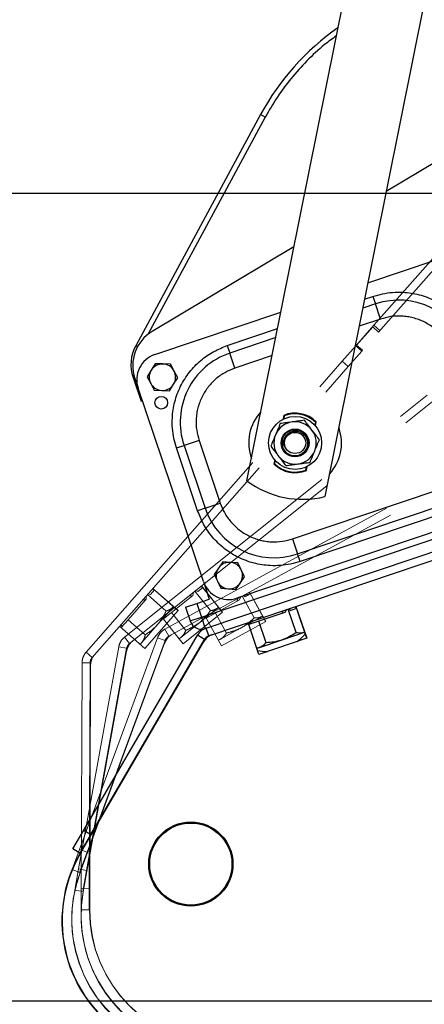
# Model space of a CAD drawing. Header units: inches. Extents: x 0.1 to 16.9, y 0.1 to 10.9.
# Tile 223 of 235: x 6.061 to 6.461, y 5.335 to 6.31. Entities that reach past the tile are written whole.
import ezdxf

# ---------------------------------------------------------------- set-up
doc = ezdxf.new("R2010")
doc.units = ezdxf.units.IN
doc.header["$MEASUREMENT"] = 0
doc.linetypes.add('PHANTOM', pattern=[0.5, 0.25, -0.05, 0.05, -0.05, 0.05, -0.05])
doc.layers.add('FORMAT', color=7, linetype='Continuous')
doc.styles.add('SLDTEXTSTYLE0', font='TXT', dxfattribs={"width": 0.75})
doc.dimstyles.new('SLDDIMSTYLE4', dxfattribs={"dimtxt": 0.125, "dimasz": 0.13, "dimexe": 0, "dimexo": 0.0625, "dimgap": 0.03125, "dimtad": 0, "dimtih": 1, "dimtoh": 1, "dimdec": 0, "dimlfac": 15, "dimrnd": 1e-09, "dimzin": 12, "dimdsep": 46, "dimtxsty": 'SLDTEXTSTYLE0', "dimsah": 1, "dimcen": 0.09, "dimadec": 0, "dimazin": 3, "dimtfac": 1, "dimtdec": 0, "dimtofl": 0, "dimtmove": 0, "dimatfit": 3, "dimfxl": 0, "dimfrac": 2, "dimtolj": 1, "dimtzin": 12, "dimarcsym": 0})
doc.dimstyles.new('SLDDIMSTYLE6', dxfattribs={"dimtxt": 0.125, "dimasz": 0.13, "dimexe": 0, "dimexo": 0.0625, "dimgap": 0.03125, "dimtad": 0, "dimtih": 1, "dimtoh": 1, "dimdec": 0, "dimlfac": 15, "dimrnd": 1e-09, "dimzin": 12, "dimdsep": 46, "dimtxsty": 'SLDTEXTSTYLE0', "dimsah": 1, "dimcen": 0.09, "dimadec": 0, "dimazin": 3, "dimtfac": 1, "dimtdec": 3, "dimtofl": 0, "dimtmove": 0, "dimatfit": 3, "dimfxl": 0, "dimfrac": 2, "dimtolj": 1, "dimtzin": 12, "dimarcsym": 0})

# ---------------------------------------------------------------- blocks, each defined once
blk = doc.blocks.new('_D_22')
at = {"layer": 'FORMAT'}
for p, q in [((9.09103, 9.13711), (4.71536, 9.13711)), ((4.84036, 9.13711), (4.84036, 7.1438)), ((4.65564, 7.11841), (4.61755, 7.11841)), ((4.61755, 7.11841), (4.61755, 6.91997)), ((5.02508, 7.11841), (5.06317, 7.11841)), ((5.06317, 7.11841), (5.06317, 6.91997)), ((4.61755, 6.91997), (4.65564, 6.91997)), ((5.06317, 6.91997), (5.02508, 6.91997)), ((4.84036, 2.97379), (4.84036, 6.73295)), ((7.472, 2.97379), (4.71536, 2.97379))]:
    blk.add_line(p, q, dxfattribs=at)
for points in [[(4.84036, 9.13711), (4.82036, 9.00711), (4.86036, 9.00711)], [(4.84036, 2.97379), (4.86036, 3.10379), (4.82036, 3.10379)]]:
    blk.add_solid(points, dxfattribs=at)
at = {"layer": 'FORMAT', "char_height": 0.125, "attachment_point": 1, "style": 'SLDTEXTSTYLE0'}
for s, insert in [('2348', (4.65564, 7.0811)), ('92', (4.748, 6.89408))]:
    blk.add_mtext(s, dxfattribs=dict(at, insert=insert))
blk = doc.blocks.new('_D_23')
at = {"layer": 'FORMAT'}
for p, q in [((6.46886, 6.3473), (5.12137, 6.3473)), ((5.24637, 6.3473), (5.24637, 5.16805)), ((5.06165, 5.14266), (5.02356, 5.14266)), ((5.02356, 5.14266), (5.02356, 4.94422)), ((5.43109, 5.14266), (5.46918, 5.14266)), ((5.46918, 5.14266), (5.46918, 4.94422)), ((5.02356, 4.94422), (5.06165, 4.94422)), ((5.46918, 4.94422), (5.43109, 4.94422)), ((5.24637, 2.97379), (5.24637, 4.7572)), ((7.472, 2.97379), (5.12137, 2.97379))]:
    blk.add_line(p, q, dxfattribs=at)
for points in [[(5.24637, 6.3473), (5.22637, 6.2173), (5.26637, 6.2173)], [(5.24637, 2.97379), (5.26637, 3.10379), (5.22637, 3.10379)]]:
    blk.add_solid(points, dxfattribs=at)
at = {"layer": 'FORMAT', "char_height": 0.125, "attachment_point": 1, "style": 'SLDTEXTSTYLE0'}
for s, insert in [('1285', (5.06165, 5.10535)), ('51', (5.15401, 4.91833))]:
    blk.add_mtext(s, dxfattribs=dict(at, insert=insert))

msp = doc.modelspace()

# ---------------------------------------------------------------- linework, layer by layer
at = {"color": 7, "linetype": 'Continuous', "lineweight": 25}
for p, q in [((6.28583, 5.8535), (6.45622, 6.70204)), ((6.53342, 6.68654), (6.36303, 5.838)), ((6.29944, 6.21639), (6.17578, 5.98731)), ((6.30406, 6.2139), (6.18783, 5.99857)), ((6.30406, 6.2139), (6.29944, 6.21639)), ((6.47519, 6.17092), (6.42369, 6.1401)), ((6.33241, 6.08547), (6.19193, 6.0014)), ((6.40555, 6.04975), (6.47313, 6.07255)), ((6.41312, 6.02876), (6.40047, 6.02449)), ((6.40226, 6.0334), (6.4106, 6.03622)), ((6.4106, 6.03622), (6.41312, 6.02876)), ((6.41816, 6.01383), (6.41312, 6.02876)), ((6.1946, 5.97857), (6.3194, 6.02068)), ((6.41816, 6.01383), (6.39689, 6.00666)), ((6.26636, 5.98755), (6.31611, 6.00433)), ((6.31432, 5.99542), (6.26888, 5.98009)), ((6.17753, 5.98637), (6.17578, 5.98731)), ((6.26636, 5.98755), (6.26888, 5.98009)), ((6.27391, 5.96516), (6.26888, 5.98009)), ((6.19502, 5.96956), (6.19101, 5.96313)), ((6.20259, 5.9693), (6.19502, 5.96956)), ((6.21017, 5.96905), (6.20259, 5.9693)), ((6.21373, 5.96236), (6.21017, 5.96905)), ((6.31074, 5.97759), (6.27391, 5.96516)), ((6.19101, 5.96313), (6.18701, 5.95669)), ((6.2173, 5.95567), (6.21373, 5.96236)), ((6.17439, 5.95645), (6.17312, 5.95602)), ((6.17312, 5.95602), (6.18107, 5.93245)), ((6.17484, 5.95503), (6.17812, 5.94531)), ((6.18701, 5.95669), (6.19057, 5.95001)), ((6.19057, 5.95001), (6.19414, 5.94332)), ((6.20928, 5.94281), (6.21329, 5.94924)), ((6.21329, 5.94924), (6.2173, 5.95567)), ((6.24274, 5.75381), (6.17812, 5.94531)), ((6.19414, 5.94332), (6.20171, 5.94307)), ((6.20171, 5.94307), (6.20928, 5.94281)), ((6.18107, 5.93245), (6.18232, 5.93287)), ((6.32228, 5.9184), (6.32148, 5.91442)), ((6.32213, 5.91762), (6.32286, 5.91792)), ((6.32286, 5.91792), (6.32223, 5.91478)), ((6.35374, 5.91172), (6.35311, 5.90858)), ((6.35365, 5.90796), (6.35445, 5.91194)), ((6.35374, 5.91172), (6.35429, 5.91116)), ((6.37679, 5.90654), (6.37705, 5.90578)), ((6.23849, 5.89365), (6.22357, 5.88862)), ((6.23849, 5.89365), (6.25947, 5.83148)), ((6.21611, 5.8861), (6.22357, 5.88862)), ((6.23708, 5.82393), (6.21611, 5.8861)), ((6.22357, 5.88862), (6.24454, 5.82645)), ((6.32327, 5.88257), (6.32294, 5.88358)), ((6.24079, 5.71853), (6.69838, 5.87294)), ((6.31341, 5.87424), (6.31262, 5.87026)), ((6.31333, 5.87047), (6.31396, 5.87361)), ((6.31333, 5.87047), (6.31277, 5.87103)), ((6.33981, 5.86224), (6.33959, 5.86287)), ((6.34421, 5.86427), (6.34484, 5.86741)), ((6.34494, 5.86458), (6.34421, 5.86427)), ((6.34478, 5.8638), (6.34558, 5.86778)), ((6.33098, 5.79605), (6.47522, 5.84472)), ((6.24454, 5.82645), (6.23708, 5.82393)), ((6.24454, 5.82645), (6.25947, 5.83148)), ((6.2455, 5.70766), (6.60912, 5.83035)), ((6.24806, 5.70008), (6.61168, 5.82277)), ((6.55453, 5.83132), (6.276, 5.73734)), ((6.33601, 5.78113), (6.48025, 5.8298)), ((6.48277, 5.82234), (6.33853, 5.77367)), ((6.33098, 5.79605), (6.33601, 5.78113)), ((6.33853, 5.77367), (6.33601, 5.78113)), ((6.25762, 5.76714), (6.25334, 5.76089)), ((6.2619, 5.77339), (6.25762, 5.76714)), ((6.26946, 5.7728), (6.2619, 5.77339)), ((6.27701, 5.77222), (6.26946, 5.7728)), ((6.28028, 5.76538), (6.27701, 5.77222)), ((6.28355, 5.75855), (6.28028, 5.76538)), ((6.25334, 5.76089), (6.25661, 5.75405)), ((6.25661, 5.75405), (6.25988, 5.74722)), ((6.27927, 5.7523), (6.28355, 5.75855)), ((6.24274, 5.75381), (6.24861, 5.73641)), ((6.25988, 5.74722), (6.26743, 5.74663)), ((6.26743, 5.74663), (6.27499, 5.74605)), ((6.27499, 5.74605), (6.27927, 5.7523)), ((6.23618, 5.73221), (6.24861, 5.73641)), ((6.22499, 5.72843), (6.23618, 5.73221)), ((6.22499, 5.72843), (6.2296, 5.71476)), ((6.23618, 5.73221), (6.24079, 5.71853)), ((6.32486, 5.72599), (6.32325, 5.72325)), ((6.33445, 5.7032), (6.32657, 5.72657)), ((6.32739, 5.72684), (6.32916, 5.72524)), ((6.33496, 5.7272), (6.32916, 5.72524)), ((6.33459, 5.72708), (6.33393, 5.72905)), ((6.33429, 5.72917), (6.34493, 5.69764)), ((6.33441, 5.72921), (6.34506, 5.69768)), ((6.33451, 5.7276), (6.33443, 5.72757)), ((6.33468, 5.72711), (6.33451, 5.7276)), ((6.2296, 5.71476), (6.24079, 5.71853)), ((6.24079, 5.71853), (6.24457, 5.70734)), ((6.32325, 5.72325), (6.29761, 5.7146)), ((6.24457, 5.70734), (6.2455, 5.70766)), ((6.24806, 5.70008), (6.2455, 5.70766)), ((6.29769, 5.68169), (6.28704, 5.71323)), ((6.29761, 5.7146), (6.28771, 5.71126)), ((6.30483, 5.6932), (6.29761, 5.7146)), ((6.12433, 5.50744), (6.23679, 5.70055)), ((6.13125, 5.50341), (6.2437, 5.69652)), ((6.2437, 5.69652), (6.23679, 5.70055)), ((6.24672, 5.69857), (6.24661, 5.69849)), ((6.34506, 5.69768), (6.29769, 5.68169)), ((6.32041, 5.69591), (6.29793, 5.68832)), ((6.34237, 5.70331), (6.32041, 5.69591)), ((6.34294, 5.70356), (6.34237, 5.70331)), ((6.34295, 5.70351), (6.34237, 5.70331)), ((6.34295, 5.70351), (6.34353, 5.70178)), ((6.12086, 5.48468), (6.2427, 5.69393)), ((6.12086, 5.48468), (6.2427, 5.69393)), ((6.12097, 5.48477), (6.24281, 5.69401)), ((6.24281, 5.69401), (6.2427, 5.69393)), ((6.29793, 5.68832), (6.2957, 5.68757)), ((6.11356, 5.48894), (6.12433, 5.50744)), ((6.13125, 5.50341), (6.12048, 5.48492)), ((6.12433, 5.50744), (6.13125, 5.50341)), ((6.12048, 5.48492), (6.11356, 5.48894)), ((6.12086, 5.48468), (6.12097, 5.48477))]:
    msp.add_line(p, q, dxfattribs=at)
at = {"color": 7, "linetype": 'Continuous'}
for p, q in [((5.697, 6.13837), (12.097, 6.13837)), ((5.697, 5.33837), (12.097, 5.33837))]:
    msp.add_line(p, q, dxfattribs=at)
at = {"color": 7, "linetype": 'PHANTOM', "lineweight": 18}
for p, q in [((6.4116, 6.00769), (6.49968, 6.10777)), ((6.41623, 6.00092), (6.50707, 6.10412)), ((6.39366, 5.98731), (6.41155, 6.00764)), ((6.41155, 6.00764), (6.4116, 6.00769)), ((6.41752, 6.00239), (6.41155, 6.00764)), ((6.41757, 6.00244), (6.4116, 6.00769)), ((6.39447, 5.98811), (6.41032, 6.00612)), ((6.41032, 6.00612), (6.41623, 6.00092)), ((6.39447, 5.98811), (6.39442, 5.98798)), ((6.40037, 5.98291), (6.39447, 5.98811)), ((6.38018, 5.972), (6.39366, 5.98731)), ((6.39966, 5.98203), (6.38618, 5.96671)), ((6.39366, 5.98731), (6.39966, 5.98203)), ((6.39963, 5.98206), (6.40037, 5.98291)), ((6.12662, 5.68393), (6.38018, 5.972)), ((6.38618, 5.96671), (6.38018, 5.972)), ((6.13262, 5.67864), (6.38618, 5.96671)), ((6.16466, 5.69875), (6.46438, 5.93841)), ((6.16965, 5.6925), (6.46938, 5.93216)), ((6.20469, 5.70674), (6.54148, 5.89071)), ((6.20852, 5.69972), (6.54531, 5.88369)), ((6.19432, 5.74558), (6.19027, 5.74099)), ((6.19407, 5.74529), (6.1925, 5.74667)), ((6.19275, 5.74696), (6.21774, 5.72497)), ((6.19284, 5.74705), (6.21783, 5.72507)), ((6.19374, 5.74571), (6.19367, 5.74564)), ((6.19413, 5.74536), (6.19374, 5.74571)), ((6.23505, 5.74479), (6.23725, 5.74389)), ((6.24203, 5.74771), (6.23725, 5.74389)), ((6.24173, 5.74747), (6.24043, 5.7491)), ((6.24073, 5.74934), (6.26152, 5.72334)), ((6.24083, 5.74942), (6.26162, 5.72342)), ((6.24148, 5.74793), (6.24141, 5.74788)), ((6.24181, 5.74753), (6.24148, 5.74793)), ((6.18615, 5.73631), (6.16828, 5.71599)), ((6.18618, 5.73949), (6.18615, 5.73631)), ((6.20588, 5.72455), (6.18737, 5.74084)), ((6.18794, 5.74149), (6.19027, 5.74099)), ((6.23238, 5.73999), (6.21125, 5.72309)), ((6.23296, 5.74312), (6.23238, 5.73999)), ((6.24977, 5.72498), (6.23437, 5.74425)), ((6.27855, 5.73559), (6.2548, 5.72262)), ((6.27966, 5.73858), (6.27855, 5.73559)), ((6.29306, 5.71779), (6.28124, 5.73944)), ((6.282, 5.73986), (6.28402, 5.73858)), ((6.28939, 5.74152), (6.28402, 5.73858)), ((6.28906, 5.74134), (6.28806, 5.74316)), ((6.28839, 5.74335), (6.30435, 5.71414)), ((6.28851, 5.74341), (6.30446, 5.7142)), ((6.28889, 5.74184), (6.28881, 5.74179)), ((6.28914, 5.74138), (6.28889, 5.74184)), ((6.21783, 5.72507), (6.18479, 5.68754)), ((6.21268, 5.7286), (6.19737, 5.71121)), ((6.21305, 5.7291), (6.21268, 5.7286)), ((6.21309, 5.72907), (6.21268, 5.7286)), ((6.21309, 5.72907), (6.21774, 5.72497)), ((6.25717, 5.7278), (6.23907, 5.71333)), ((6.25762, 5.72822), (6.25717, 5.7278)), ((6.25765, 5.72818), (6.25717, 5.7278)), ((6.25765, 5.72818), (6.26152, 5.72334)), ((6.16828, 5.71599), (6.16137, 5.70815)), ((6.18523, 5.70108), (6.16828, 5.71599)), ((6.22257, 5.6922), (6.20179, 5.7182)), ((6.21125, 5.72309), (6.20309, 5.71657)), ((6.22535, 5.70546), (6.21125, 5.72309)), ((6.26162, 5.72342), (6.22257, 5.6922)), ((6.26059, 5.69023), (6.24463, 5.71944)), ((6.2548, 5.72262), (6.24563, 5.71761)), ((6.26562, 5.70281), (6.2548, 5.72262)), ((6.30084, 5.71929), (6.2805, 5.70818)), ((6.30136, 5.71962), (6.30084, 5.71929)), ((6.30138, 5.71958), (6.30084, 5.71929)), ((6.30138, 5.71958), (6.30435, 5.71414)), ((6.18479, 5.68754), (6.15981, 5.70953)), ((6.19737, 5.71121), (6.18169, 5.6934)), ((6.20852, 5.69972), (6.20469, 5.70674)), ((6.23907, 5.71333), (6.22054, 5.69851)), ((6.2805, 5.70818), (6.25968, 5.6968)), ((6.30446, 5.7142), (6.26059, 5.69023)), ((6.12013, 5.48852), (6.19734, 5.69823)), ((6.16965, 5.6925), (6.16466, 5.69875)), ((6.20485, 5.69546), (6.19734, 5.69823)), ((6.20746, 5.69801), (6.20737, 5.6979)), ((6.22054, 5.69851), (6.2187, 5.69704)), ((6.25968, 5.6968), (6.25762, 5.69567)), ((6.11927, 5.46917), (6.1589, 5.68909)), ((6.12066, 5.46551), (6.20432, 5.69273)), ((6.12066, 5.46551), (6.20432, 5.69273)), ((6.12075, 5.46561), (6.20441, 5.69283)), ((6.12715, 5.46775), (6.16678, 5.68767)), ((6.12764, 5.48576), (6.20485, 5.69546)), ((6.16678, 5.68767), (6.1589, 5.68909)), ((6.16891, 5.69063), (6.16884, 5.69051)), ((6.18169, 5.6934), (6.18014, 5.69164)), ((6.20441, 5.69283), (6.20432, 5.69273)), ((6.1238, 5.44659), (6.16672, 5.68489)), ((6.1238, 5.44659), (6.16672, 5.68489)), ((6.12387, 5.44671), (6.16679, 5.68501)), ((6.13262, 5.67864), (6.12662, 5.68393)), ((6.13221, 5.67667), (6.13216, 5.67655)), ((6.16679, 5.68501), (6.16672, 5.68489)), ((6.12179, 5.44995), (6.12263, 5.67342)), ((6.13063, 5.67339), (6.12263, 5.67342)), ((6.12979, 5.44992), (6.13063, 5.67339)), ((6.13017, 5.42851), (6.13106, 5.67064)), ((6.13017, 5.42851), (6.13106, 5.67064)), ((6.13022, 5.42864), (6.13111, 5.67077)), ((6.13111, 5.67077), (6.13106, 5.67064)), ((6.11273, 5.46844), (6.12013, 5.48852)), ((6.12013, 5.48852), (6.12764, 5.48576)), ((6.12764, 5.48576), (6.12024, 5.46567)), ((6.12024, 5.46567), (6.11273, 5.46844)), ((6.11548, 5.4481), (6.11927, 5.46917)), ((6.11927, 5.46917), (6.12715, 5.46775)), ((6.12066, 5.46551), (6.12075, 5.46561)), ((6.12715, 5.46775), (6.12335, 5.44668)), ((6.12335, 5.44668), (6.11548, 5.4481)), ((6.12171, 5.42855), (6.12179, 5.44995)), ((6.12179, 5.44995), (6.12979, 5.44992)), ((6.1238, 5.44659), (6.12387, 5.44671)), ((6.12979, 5.44992), (6.12971, 5.42852)), ((6.12971, 5.42852), (6.12171, 5.42855)), ((6.13017, 5.42851), (6.13022, 5.42864))]:
    msp.add_line(p, q, dxfattribs=at)
at = {"color": 7, "linetype": 'Continuous', "lineweight": 25, "flags": 128}
for points in [[(6.33972, 5.86249), (6.34163, 5.86298), (6.34484, 5.86411)], [(6.33569, 5.69451), (6.33933, 5.6975), (6.34353, 5.70178)], [(6.29639, 5.68552), (6.30101, 5.68486), (6.30638, 5.68463)]]:
    msp.add_lwpolyline(points, dxfattribs=at)
at = {"color": 7, "linetype": 'Continuous', "lineweight": 25}
for centre, radius in [((6.201, 5.93087), 0.0063), ((6.33353, 5.8911), 0.02625), ((6.33353, 5.8911), 0.01378), ((6.33353, 5.8911), 0.0105), ((6.23033, 5.47396), 0.04167), ((6.23033, 5.47396), 0.04067)]:
    msp.add_circle(centre, radius, dxfattribs=at)
at = {"color": 7, "linetype": 'PHANTOM', "lineweight": 18}
for radius in [0.04167, 0.04167, 0.04167, 0.04067, 0.04067, 0.04067]:
    msp.add_circle((6.23033, 5.47396), radius, dxfattribs=at)
at = {"color": 7, "linetype": 'Continuous', "lineweight": 25}
for centre, radius, start, end in [((6.51886, 6.09795), 0.24934, 124.97106, 151.64002), ((6.4362, 5.96037), 0.07218, 18.64569, 108.64569), ((6.21215, 5.96761), 0.03937, 120.89996, 198.64569), ((6.21043, 5.96861), 0.03937, 151.64002, 198.64569), ((6.20299, 5.9537), 0.02625, 108.64569, 198.64569), ((6.29196, 5.9117), 0.07218, 108.64569, 198.64569), ((6.20215, 5.95618), 0.01312, 88.07183, 148.07183), ((6.20215, 5.95618), 0.01312, 28.07183, 88.07183), ((6.20215, 5.95618), 0.01312, 148.07183, 208.07183), ((6.20215, 5.95618), 0.01312, 328.07183, 28.07183), ((6.20215, 5.95618), 0.01312, 208.07183, 268.07183), ((6.20215, 5.95618), 0.01312, 268.07183, 328.07183), ((6.33353, 5.8911), 0.04593, 137.64297, 199.64841), ((6.33353, 5.8911), 0.02953, 44.8967, 112.39467), ((6.33353, 5.8911), 0.02887, 45.58996, 111.70142), ((6.33353, 5.8911), 0.021, 97.60751, 157.60751), ((6.33353, 5.8911), 0.021, 37.60751, 97.60751), ((6.33353, 5.8911), 0.021, 337.60751, 37.60751), ((6.33353, 5.8911), 0.04593, 317.64297, 18.64569), ((6.33353, 5.8911), 0.021, 157.60751, 217.60751), ((6.33353, 5.8911), 0.01312, 169.73625, 227.79599), ((6.33353, 5.8911), 0.021, 277.60751, 337.60751), ((6.33353, 5.8911), 0.021, 217.60751, 277.60751), ((6.33353, 5.8911), 0.02953, 224.8967, 292.39467), ((6.33353, 5.8911), 0.02887, 225.58996, 291.70142), ((6.34077, 5.92712), 0.09186, 233.26875, 284.02262), ((6.31293, 5.84952), 0.07218, 198.64569, 288.64569), ((6.26845, 5.75972), 0.01312, 145.57668, 205.57668), ((6.26845, 5.75972), 0.01312, 85.57668, 145.57668), ((6.26845, 5.75972), 0.01312, 25.57668, 85.57668), ((6.26845, 5.75972), 0.01312, 325.57668, 25.57668), ((6.26845, 5.75972), 0.01312, 205.57668, 265.57668), ((6.26761, 5.76221), 0.02625, 198.64569, 288.64569), ((6.26845, 5.75972), 0.01312, 265.57668, 325.57668), ((6.24079, 5.71853), 0.01181, 198.64569, 288.64569), ((6.2571, 5.68554), 0.01666, 128.03971, 149.78875), ((6.2571, 5.68554), 0.01666, 129.01066, 149.78882), ((6.25721, 5.68563), 0.01666, 112.98316, 149.78886), ((6.23609, 5.41759), 0.13334, 149.79256, 239.78497), ((6.23609, 5.41759), 0.13334, 149.79274, 239.78534), ((6.2362, 5.41768), 0.13334, 149.79274, 239.78534)]:
    msp.add_arc(centre, radius, start, end, dxfattribs=at)
at = {"color": 7, "linetype": 'PHANTOM', "lineweight": 18}
for centre, radius, start, end in [((6.21995, 5.68697), 0.01666, 138.03971, 159.78875), ((6.21995, 5.68697), 0.01666, 139.01066, 159.78882), ((6.22004, 5.68708), 0.01666, 122.98316, 159.78886), ((6.18312, 5.68194), 0.01666, 148.03971, 169.78875), ((6.18312, 5.68194), 0.01666, 149.01066, 169.78882), ((6.18319, 5.68205), 0.01666, 132.98316, 169.78886), ((6.14772, 5.67058), 0.01666, 159.01066, 179.78882), ((6.14777, 5.67071), 0.01666, 142.98316, 179.78886), ((6.24579, 5.41945), 0.13334, 159.79228, 240.598), ((6.24579, 5.41945), 0.13334, 159.79274, 249.78534), ((6.24588, 5.41955), 0.13334, 159.79274, 249.78534), ((6.25502, 5.42296), 0.13333, 169.79127, 235.93456), ((6.25502, 5.42296), 0.13334, 169.79274, 259.78534), ((6.25509, 5.42308), 0.13334, 169.79274, 259.78534), ((6.2635, 5.42803), 0.13334, 179.79274, 269.78534), ((6.26355, 5.42815), 0.13334, 179.79274, 269.78534), ((6.459, 5.56846), 0.27451, 269.78128, 324.63549), ((6.45905, 5.56858), 0.27451, 269.78128, 324.63549)]:
    msp.add_arc(centre, radius, start, end, dxfattribs=at)
for centre, major_axis, ratio, start_param, end_param in [((6.1755, 5.72972), (-0.00208, 0.03257), 0.279028, 4.831729, 4.919232), ((6.22074, 5.73536), (0.00361, 0.03244), 0.279028, 4.831729, 4.919232), ((6.26628, 5.73305), (0.00919, 0.03132), 0.279028, 4.831729, 4.919232), ((6.22074, 5.73536), (0.02406, -0.00268), 0.979594, 4.002562, 4.090066), ((6.26628, 5.73305), (0.02322, -0.00682), 0.979594, 4.002562, 4.090066), ((6.1755, 5.72972), (0.02416, 0.00154), 0.979594, 4.002562, 4.090066)]:
    msp.add_ellipse(centre, major_axis=major_axis, ratio=ratio, start_param=start_param, end_param=end_param, dxfattribs=at)
at = {"color": 7, "linetype": 'Continuous', "lineweight": 25}
for major_axis, ratio, start_param, end_param in [((0.01449, 0.02924), 0.279028, 4.831729, 4.919232), ((0.02169, -0.01074), 0.979594, 4.002562, 4.090066)]:
    msp.add_ellipse((6.31073, 5.72287), major_axis=major_axis, ratio=ratio, start_param=start_param, end_param=end_param, dxfattribs=at)
for points, knots in [([(6.37434, 6.29432), (6.37045, 6.29148), (6.36008, 6.28395), (6.34501, 6.26977), (6.32928, 6.25229), (6.31546, 6.23372), (6.30784, 6.22047), (6.30406, 6.2139)], [0, 0, 0, 0, 0.134185, 0.356743, 0.574513, 0.789016, 1, 1, 1, 1]), ([(6.4106, 6.03622), (6.41372, 6.03715), (6.42006, 6.03904), (6.43006, 6.04039), (6.43958, 6.04053), (6.44838, 6.03962), (6.45637, 6.03798), (6.46421, 6.03551), (6.47432, 6.03114), (6.48365, 6.02524), (6.49187, 6.01808), (6.49908, 6.01036), (6.50652, 5.99986), (6.51024, 5.9905), (6.51205, 5.98596)], [0, 0, 0, 0, 0.077661, 0.157731, 0.240041, 0.304399, 0.368745, 0.434472, 0.500188, 0.631454, 0.695812, 0.760158, 0.883566, 1, 1, 1, 1]), ([(6.48967, 5.97841), (6.48839, 5.98161), (6.48577, 5.98821), (6.47943, 5.99717), (6.47126, 6.00509), (6.46143, 6.01129), (6.45232, 6.01468), (6.44479, 6.01624), (6.43738, 6.01698), (6.42831, 6.01667), (6.42147, 6.01476), (6.41816, 6.01383)], [0, 0, 0, 0, 0.116497, 0.239972, 0.36858, 0.499917, 0.631255, 0.695634, 0.760028, 0.883503, 1, 1, 1, 1]), ([(6.21611, 5.8861), (6.21517, 5.88922), (6.21328, 5.89556), (6.21194, 5.90556), (6.21179, 5.91508), (6.2127, 5.92388), (6.21434, 5.93187), (6.21681, 5.93971), (6.22119, 5.94982), (6.22708, 5.95915), (6.23424, 5.96737), (6.24196, 5.97458), (6.25246, 5.98202), (6.26182, 5.98574), (6.26636, 5.98755)], [0, 0, 0, 0, 0.077661, 0.157731, 0.240041, 0.304399, 0.368745, 0.434472, 0.500188, 0.631454, 0.695812, 0.760158, 0.883566, 1, 1, 1, 1]), ([(6.27391, 5.96516), (6.27071, 5.96389), (6.26411, 5.96127), (6.25515, 5.95493), (6.24724, 5.94676), (6.24103, 5.93692), (6.23764, 5.92781), (6.23608, 5.92029), (6.23534, 5.91288), (6.23565, 5.90381), (6.23756, 5.89697), (6.23849, 5.89365)], [0, 0, 0, 0, 0.116497, 0.239972, 0.36858, 0.499917, 0.631255, 0.695634, 0.760028, 0.883503, 1, 1, 1, 1]), ([(6.31874, 5.91031), (6.31798, 5.90847), (6.31646, 5.90478), (6.3149, 5.901), (6.31412, 5.8991)], [0, 0, 0, 0, 0.49653, 1, 1, 1, 1]), ([(6.33075, 5.91191), (6.32874, 5.91164), (6.32469, 5.9111), (6.32073, 5.91057), (6.31874, 5.91031)], [0, 0, 0, 0, 0.495854, 1, 1, 1, 1]), ([(6.34277, 5.91352), (6.3408, 5.91325), (6.33685, 5.91272), (6.33279, 5.91218), (6.33075, 5.91191)], [0, 0, 0, 0, 0.49653, 1, 1, 1, 1]), ([(6.35017, 5.90391), (6.34893, 5.90552), (6.34643, 5.90876), (6.344, 5.91192), (6.34277, 5.91352)], [0, 0, 0, 0, 0.495854, 1, 1, 1, 1]), ([(6.32062, 5.89344), (6.32102, 5.89486), (6.32184, 5.89772), (6.32477, 5.90118), (6.32859, 5.90353), (6.33299, 5.90446), (6.33745, 5.90389), (6.34146, 5.90187), (6.34458, 5.89863), (6.34646, 5.89454), (6.34687, 5.89007), (6.34577, 5.8857), (6.3433, 5.88196), (6.3397, 5.87921), (6.33547, 5.87797), (6.33235, 5.8777), (6.33097, 5.87823), (6.33096, 5.87823)], [0, 0, 0, 0, 0.071394, 0.142791, 0.214199, 0.285596, 0.357005, 0.428403, 0.499809, 0.571207, 0.642604, 0.714012, 0.785409, 0.856819, 0.928216, 0.999622, 1, 1, 1, 1]), ([(6.32295, 5.88756), (6.32266, 5.88861), (6.32204, 5.89088), (6.32249, 5.89455), (6.32412, 5.89804), (6.32685, 5.90084), (6.33038, 5.90259), (6.33353, 5.90304), (6.33535, 5.9028), (6.33587, 5.90273)], [0, 0, 0, 0, 0.135323, 0.292102, 0.449946, 0.610478, 0.770911, 0.935021, 1, 1, 1, 1]), ([(6.33587, 5.90273), (6.33718, 5.90237), (6.33979, 5.90165), (6.34298, 5.899), (6.34516, 5.89552), (6.34609, 5.89146), (6.34562, 5.8873), (6.3438, 5.88347), (6.3408, 5.88043), (6.33693, 5.87854), (6.3335, 5.87807), (6.33153, 5.87834), (6.33098, 5.87841)], [0, 0, 0, 0, 0.103854, 0.207707, 0.31153, 0.416893, 0.523053, 0.62989, 0.738371, 0.846788, 0.957505, 1, 1, 1, 1]), ([(6.35756, 5.89431), (6.35636, 5.89588), (6.35392, 5.89904), (6.35142, 5.90228), (6.35017, 5.90391)], [0, 0, 0, 0, 0.49653, 1, 1, 1, 1]), ([(6.31412, 5.8991), (6.31334, 5.89722), (6.31179, 5.89344), (6.31027, 5.88975), (6.3095, 5.88789)], [0, 0, 0, 0, 0.495854, 1, 1, 1, 1]), ([(6.32062, 5.89344), (6.32072, 5.89279), (6.32091, 5.89149), (6.32166, 5.88946), (6.32249, 5.88825), (6.32295, 5.88756)], [0, 0, 0, 0, 0.30576, 0.611223, 1, 1, 1, 1]), ([(6.35295, 5.8831), (6.35372, 5.88497), (6.35528, 5.88876), (6.3568, 5.89245), (6.35756, 5.89431)], [0, 0, 0, 0, 0.495854, 1, 1, 1, 1]), ([(6.3095, 5.88789), (6.31071, 5.88632), (6.31314, 5.88316), (6.31564, 5.87992), (6.3169, 5.87828)], [0, 0, 0, 0, 0.49653, 1, 1, 1, 1]), ([(6.32044, 5.89055), (6.32044, 5.8905), (6.32022, 5.88901), (6.32106, 5.88608), (6.32255, 5.88372), (6.32327, 5.88257)], [0, 0, 0, 0, 0.017593, 0.524715, 1, 1, 1, 1]), ([(6.33098, 5.87841), (6.32955, 5.87879), (6.32726, 5.8794), (6.32541, 5.88084), (6.32472, 5.88138)], [0, 0, 0, 0, 0.627695, 1, 1, 1, 1]), ([(6.34833, 5.87189), (6.34908, 5.87372), (6.3506, 5.87741), (6.35216, 5.88119), (6.35295, 5.8831)], [0, 0, 0, 0, 0.49653, 1, 1, 1, 1]), ([(6.3169, 5.87828), (6.31814, 5.87668), (6.32063, 5.87344), (6.32307, 5.87027), (6.3243, 5.86868)], [0, 0, 0, 0, 0.495854, 1, 1, 1, 1]), ([(6.33631, 5.87029), (6.33832, 5.87055), (6.34238, 5.8711), (6.34633, 5.87162), (6.34833, 5.87189)], [0, 0, 0, 0, 0.495854, 1, 1, 1, 1]), ([(6.3243, 5.86868), (6.32626, 5.86894), (6.33021, 5.86947), (6.33427, 5.87001), (6.33631, 5.87029)], [0, 0, 0, 0, 0.49653, 1, 1, 1, 1]), ([(6.33853, 5.77367), (6.33541, 5.77274), (6.32907, 5.77085), (6.31907, 5.7695), (6.30955, 5.76936), (6.30075, 5.77026), (6.29276, 5.77191), (6.28492, 5.77438), (6.27481, 5.77875), (6.26548, 5.78465), (6.25726, 5.79181), (6.25005, 5.79953), (6.24261, 5.81003), (6.23889, 5.81939), (6.23708, 5.82393)], [0, 0, 0, 0, 0.077661, 0.157731, 0.240041, 0.304399, 0.368745, 0.434472, 0.500188, 0.631454, 0.695812, 0.760158, 0.883566, 1, 1, 1, 1]), ([(6.25947, 5.83148), (6.26074, 5.82828), (6.26336, 5.82168), (6.2697, 5.81272), (6.27787, 5.8048), (6.28771, 5.7986), (6.29682, 5.7952), (6.30434, 5.79365), (6.31175, 5.7929), (6.32082, 5.79322), (6.32766, 5.79513), (6.33098, 5.79605)], [0, 0, 0, 0, 0.116497, 0.239972, 0.36858, 0.499917, 0.631255, 0.695634, 0.760028, 0.883503, 1, 1, 1, 1]), ([(6.32041, 5.69591), (6.32006, 5.69579), (6.3174, 5.69491), (6.31221, 5.69372), (6.3073, 5.69338), (6.30483, 5.6932)], [0, 0, 0, 0, 0.070094, 0.530787, 1, 1, 1, 1]), ([(6.33445, 5.7032), (6.33226, 5.70174), (6.32784, 5.69881), (6.32291, 5.69688), (6.32041, 5.69591)], [0, 0, 0, 0, 0.495458, 1, 1, 1, 1]), ([(6.34237, 5.70331), (6.34137, 5.70307), (6.33936, 5.70257), (6.33665, 5.70277), (6.33498, 5.70309), (6.33445, 5.7032)], [0, 0, 0, 0, 0.401206, 0.808724, 1, 1, 1, 1]), ([(6.29793, 5.68832), (6.29775, 5.68826), (6.297, 5.68801), (6.2962, 5.68795), (6.29559, 5.6879)], [0, 0, 0, 0, 0.244, 1, 1, 1, 1]), ([(6.30483, 5.6932), (6.3038, 5.69214), (6.30172, 5.69), (6.2992, 5.68888), (6.29793, 5.68832)], [0, 0, 0, 0, 0.495458, 1, 1, 1, 1])]:
    msp.add_open_spline(points, degree=3, knots=knots, dxfattribs=at)
at = {"color": 7, "linetype": 'PHANTOM', "lineweight": 18}
for points, knots in [([(6.21268, 5.7286), (6.21194, 5.72789), (6.21045, 5.72646), (6.208, 5.72527), (6.2064, 5.72472), (6.20588, 5.72455)], [0, 0, 0, 0, 0.401206, 0.808724, 1, 1, 1, 1]), ([(6.24977, 5.72498), (6.24821, 5.72287), (6.24506, 5.7186), (6.24108, 5.7151), (6.23907, 5.71333)], [0, 0, 0, 0, 0.495458, 1, 1, 1, 1]), ([(6.25717, 5.7278), (6.25631, 5.72723), (6.25459, 5.72608), (6.25198, 5.72533), (6.2503, 5.72507), (6.24977, 5.72498)], [0, 0, 0, 0, 0.401206, 0.808724, 1, 1, 1, 1]), ([(6.20588, 5.72455), (6.20471, 5.72219), (6.20235, 5.71744), (6.19904, 5.7133), (6.19737, 5.71121)], [0, 0, 0, 0, 0.495458, 1, 1, 1, 1]), ([(6.29306, 5.71779), (6.29116, 5.71598), (6.28732, 5.71233), (6.28279, 5.70957), (6.2805, 5.70818)], [0, 0, 0, 0, 0.495458, 1, 1, 1, 1]), ([(6.30084, 5.71929), (6.2999, 5.71887), (6.29801, 5.71803), (6.2953, 5.71775), (6.29361, 5.71778), (6.29306, 5.71779)], [0, 0, 0, 0, 0.401206, 0.8087241, 1, 1, 1, 1]), ([(6.19737, 5.71121), (6.19712, 5.71094), (6.19525, 5.70884), (6.19136, 5.70522), (6.18728, 5.70247), (6.18523, 5.70108)], [0, 0, 0, 0, 0.070094, 0.530787, 1, 1, 1, 1]), ([(6.22535, 5.70546), (6.22474, 5.70411), (6.22352, 5.70139), (6.22154, 5.69948), (6.22054, 5.69851)], [0, 0, 0, 0, 0.495458, 1, 1, 1, 1]), ([(6.23907, 5.71333), (6.23878, 5.7131), (6.23657, 5.71137), (6.23211, 5.70848), (6.22762, 5.70647), (6.22535, 5.70546)], [0, 0, 0, 0, 0.070094, 0.530787, 1, 1, 1, 1]), ([(6.2805, 5.70818), (6.28018, 5.708), (6.2777, 5.70668), (6.27281, 5.7046), (6.26803, 5.70341), (6.26562, 5.70281)], [0, 0, 0, 0, 0.070094, 0.530787, 1, 1, 1, 1]), ([(6.18523, 5.70108), (6.18486, 5.69964), (6.18414, 5.69675), (6.18251, 5.69452), (6.18169, 5.6934)], [0, 0, 0, 0, 0.495458, 1, 1, 1, 1]), ([(6.22054, 5.69851), (6.22039, 5.69839), (6.21977, 5.6979), (6.21904, 5.69757), (6.21848, 5.69732)], [0, 0, 0, 0, 0.2439997, 1, 1, 1, 1]), ([(6.25968, 5.6968), (6.25951, 5.69671), (6.25882, 5.69633), (6.25804, 5.69613), (6.25745, 5.69598)], [0, 0, 0, 0, 0.244, 1, 1, 1, 1]), ([(6.26562, 5.70281), (6.2648, 5.70158), (6.26312, 5.69911), (6.26083, 5.69758), (6.25968, 5.6968)], [0, 0, 0, 0, 0.495458, 1, 1, 1, 1]), ([(6.18169, 5.6934), (6.18157, 5.69326), (6.18104, 5.69267), (6.18038, 5.69221), (6.17987, 5.69187)], [0, 0, 0, 0, 0.244, 1, 1, 1, 1])]:
    msp.add_open_spline(points, degree=3, knots=knots, dxfattribs=at)
for points in [[(6.20469, 5.70674), (6.20308, 5.70565), (6.19986, 5.70348), (6.19818, 5.69998), (6.19734, 5.69823)], [(6.16466, 5.69875), (6.16326, 5.6974), (6.16046, 5.6947), (6.15942, 5.69096), (6.1589, 5.68909)], [(6.20852, 5.69972), (6.20772, 5.69918), (6.20611, 5.69809), (6.20527, 5.69634), (6.20485, 5.69546)], [(6.16965, 5.6925), (6.16895, 5.69183), (6.16756, 5.69048), (6.16704, 5.68861), (6.16678, 5.68767)], [(6.12662, 5.68393), (6.12548, 5.68236), (6.12319, 5.67922), (6.12282, 5.67535), (6.12263, 5.67342)], [(6.13262, 5.67864), (6.13205, 5.67786), (6.13091, 5.67629), (6.13072, 5.67436), (6.13063, 5.67339)]]:
    msp.add_open_spline(points, degree=3, dxfattribs=at)
at = {"color": 7, "linetype": 'Continuous', "lineweight": 25}
for points in [[(6.2455, 5.70766), (6.24373, 5.70687), (6.24018, 5.70529), (6.23792, 5.70213), (6.23679, 5.70055)], [(6.24806, 5.70008), (6.24717, 5.69968), (6.2454, 5.69889), (6.24427, 5.69731), (6.2437, 5.69652)]]:
    msp.add_open_spline(points, degree=3, dxfattribs=at)

# ---------------------------------------------------------------- dimensions: what is measured, and where the dimension line sits
at = {"layer": 'FORMAT'}
for base, p1, dimstyle, picture, middle in [((4.84036, 2.97379), (9.14103, 9.13711), 'SLDDIMSTYLE6', '_D_22', (4.84036, 6.93837)), ((5.24637, 2.97379), (6.51886, 6.3473), 'SLDDIMSTYLE4', '_D_23', (5.24637, 4.96262))]:
    dim = msp.add_linear_dim(base=base, p1=p1, p2=(7.522, 2.97379), angle=90, dimstyle=dimstyle, dxfattribs=at)
    dim.commit()
    dim.dimension.update_dxf_attribs({"geometry": picture, "text_midpoint": middle, "dimtype": 160})

doc.saveas('drawing.dxf')
